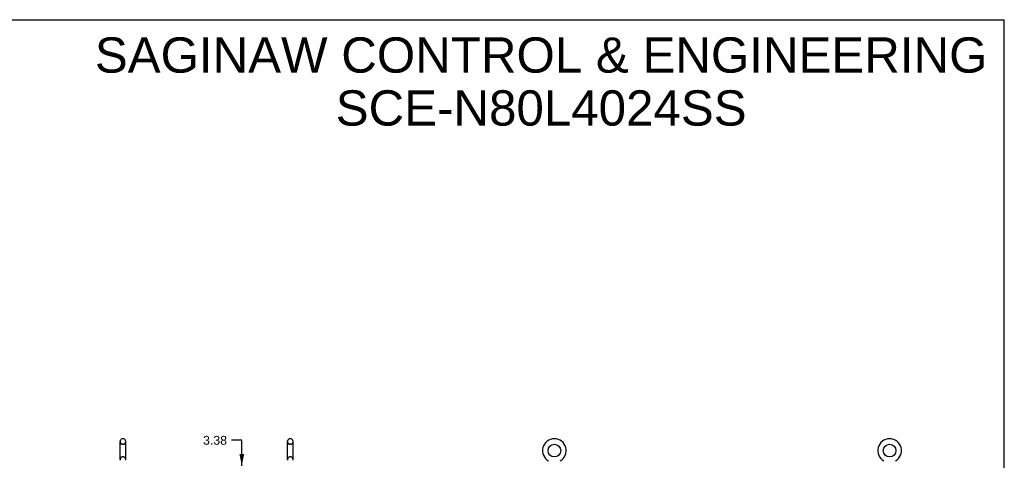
# Model space of a CAD drawing. Header units: inches. Extents: x 0 to 218, y 0 to 141.
# Tile 114 of 114: x 111 to 218, y 93 to 141. Entities that reach past the tile are written whole.
import ezdxf

# ---------------------------------------------------------------- set-up
doc = ezdxf.new("R2010")
doc.units = ezdxf.units.IN
doc.header["$LTSCALE"] = 11.987179
doc.header["$MEASUREMENT"] = 0
doc.linetypes.add('HIDDEN', pattern=[0.2, 0.1, -0.1])
doc.layers.get('0').update_dxf_attribs({"linetype": 'CONTINUOUS'})
doc.layers.add('DEFAULT_2', color=8, linetype='HIDDEN')
doc.layers.add('DIMENSIONS', color=7, linetype='CONTINUOUS')
doc.styles.get("Standard").update_dxf_attribs({"font": 'arial.ttf'})
doc.dimstyles.new('DIMSTYLE_1', dxfattribs={"dimtxt": 0.961538, "dimasz": 1.282051, "dimexe": 0.09, "dimexo": 0.07, "dimgap": 0.0375, "dimtad": 0, "dimtih": 1, "dimtoh": 1, "dimzin": 4, "dimdsep": 46, "dimtxsty": 'Standard', "dimblk": '_FILLED', "dimblk1": '_FILLED', "dimblk2": '_FILLED', "dimcen": 0.09, "dimadec": 3, "dimazin": 1, "dimtfac": 1, "dimtdec": 3, "dimtofl": 0, "dimtmove": 0, "dimatfit": 3, "dimldrblk": '_FILLED', "dimfxl": 0, "dimtolj": 1, "dimtzin": 4, "dimarcsym": 0})

# ---------------------------------------------------------------- blocks, each defined once
blk = doc.blocks.new('_FILLED')
at = {"color": 0, "linetype": 'ByBlock'}
blk.add_solid([(0, 0), (-1, 0.2), (-1, -0.2)], dxfattribs=at)
blk = doc.blocks.new('*D11')
at = {"layer": 'DIMENSIONS', "color": 2, "linetype": 'Continuous'}
for p, q in [((134.82, 95.2), (133.7, 95.2)), ((134.82, 92.42), (134.82, 95.2)), ((134.82, 89.05), (134.82, 86.48))]:
    blk.add_line(p, q, dxfattribs=at)
at = {"layer": 'DIMENSIONS', "color": 2, "linetype": 'Continuous', "xscale": 1.2820512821, "yscale": 1.2820512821, "zscale": 1.2820512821}
for p, rotation in [((134.82, 92.42), 270), ((134.82, 89.05), 90)]:
    blk.add_blockref('_FILLED', p, dxfattribs=dict(at, rotation=rotation))
at = {"layer": 'DIMENSIONS', "color": 2, "linetype": 'Continuous', "insert": (133.21, 95.68), "char_height": 0.962, "width": 2.613, "attachment_point": 3, "line_spacing_factor": 0.9}
blk.add_mtext('3.38', dxfattribs=at)

msp = doc.modelspace()

# ---------------------------------------------------------------- linework, layer by layer
at = {"color": 7, "linetype": 'Continuous'}
for p, q in [((0, 141.026), (217.949, 141.026)), ((217.949, 0), (217.949, 141.026)), ((121.552, 93.092), (121.552, 95.067)), ((121.902, 95.367), (121.814, 95.367)), ((122.164, 93.092), (122.164, 95.067)), ((139.802, 93.092), (139.802, 95.067)), ((140.152, 95.367), (140.064, 95.367)), ((140.414, 93.092), (140.414, 95.067))]:
    msp.add_line(p, q, dxfattribs=at)
for centre in [(168.9, 94.079), (205.442, 94.079)]:
    msp.add_circle(centre, 0.688, dxfattribs=at)
for centre, radius, start, end in [((121.858, 95.067), 0.306, 105.63034, 180), ((121.814, 95.223), 0.144, 90, 105.63034), ((121.902, 95.223), 0.144, 74.36966, 90), ((121.858, 95.067), 0.306, 0, 74.36966), ((140.108, 95.067), 0.306, 105.63034, 180), ((140.064, 95.223), 0.144, 90, 105.63034), ((140.152, 95.223), 0.144, 74.36966, 90), ((140.108, 95.067), 0.306, 0, 74.36966), ((168.9, 94.079), 1.288, 299.50526, 240.49473), ((205.442, 94.079), 1.288, 299.50527, 240.49473), ((121.858, 93.092), 0.306, 180, 193.20532), ((121.858, 93.092), 0.306, 346.79468, 360), ((140.108, 93.092), 0.306, 180, 193.20532), ((140.108, 93.092), 0.306, 346.79468, 360)]:
    msp.add_arc(centre, radius, start, end, dxfattribs=at)
at = {"layer": 'DEFAULT_2', "color": 8, "linetype": 'HIDDEN'}
for p, q in [((121.902, 94.767), (121.814, 94.767)), ((140.152, 94.767), (140.064, 94.767)), ((121.902, 93.392), (121.814, 93.392)), ((140.152, 93.392), (140.064, 93.392))]:
    msp.add_line(p, q, dxfattribs=at)
for centre, radius, start, end in [((121.858, 95.067), 0.306, 180, 254.36966), ((121.814, 94.911), 0.144, 254.36966, 270), ((121.902, 94.911), 0.144, 270, 285.63034), ((121.858, 95.067), 0.306, 285.63034, 360), ((140.108, 95.067), 0.306, 180, 254.36966), ((140.064, 94.911), 0.144, 254.36966, 270), ((140.152, 94.911), 0.144, 270, 285.63034), ((140.108, 95.067), 0.306, 285.63034, 360), ((121.814, 93.248), 0.144, 90, 105.63034), ((121.902, 93.248), 0.144, 74.36966, 90), ((140.064, 93.248), 0.144, 90, 105.63034), ((140.152, 93.248), 0.144, 74.36966, 90), ((121.858, 93.092), 0.306, 105.63034, 180), ((121.858, 93.092), 0.306, 0, 74.36966), ((140.108, 93.092), 0.306, 105.63034, 180), ((140.108, 93.092), 0.306, 0, 74.36966)]:
    msp.add_arc(centre, radius, start, end, dxfattribs=at)

# ---------------------------------------------------------------- texts
at = {"layer": 'DIMENSIONS', "color": 2, "linetype": 'Continuous', "insert": (167.456, 139.102), "char_height": 3.84615, "width": 97.14041, "attachment_point": 2, "line_spacing_factor": 0.9}
msp.add_mtext('SAGINAW CONTROL & ENGINEERING\\PSCE-N80L4024SS', dxfattribs=at)

# ---------------------------------------------------------------- dimensions: what is measured, and where the dimension line sits
at = {"layer": 'DIMENSIONS', "color": 2, "linetype": 'Continuous'}
dim = msp.add_linear_dim(base=(134.817008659, 89.046294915), p1=(142.870873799, 92.421294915), p2=(140.732873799, 89.046294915), angle=270, dimstyle='DIMSTYLE_1', dxfattribs=at)
dim.commit()
dim.dimension.update_dxf_attribs({"geometry": '*D11', "text_midpoint": (131.904927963, 95.198638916), "dimtype": 160})

doc.saveas('drawing.dxf')
